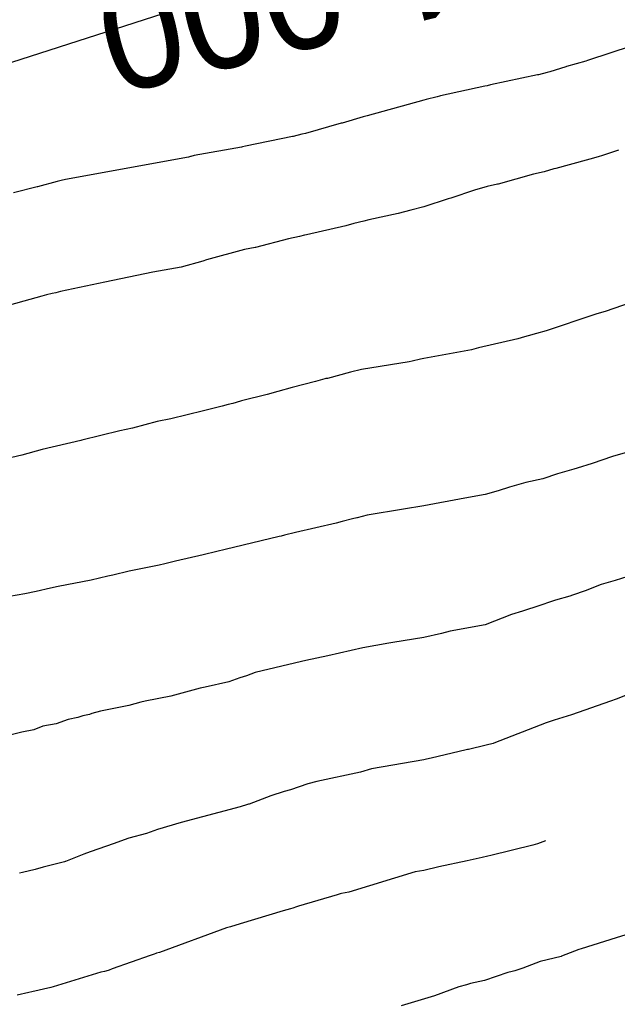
# Model space of a CAD drawing. Extents: x 158343 to 162498, y 431347 to 434500.
# Tile 205 of 220: x 159608 to 159618, y 434151 to 434167. Entities that reach past the tile are written whole.
import ezdxf

# ---------------------------------------------------------------- set-up
doc = ezdxf.new("R2010")
doc.units = 0
doc.header["$LTSCALE"] = 10
doc.header["$MEASUREMENT"] = 0
for name, color, linetype in [('000_arcering', 8, 'CONTINUOUS'), ('33_trappen en balustraden', 252, 'CONTINUOUS'), ('def. con-hoogtelijn (index)', 8, 'CONTINUOUS')]:
    doc.layers.add(name, color=color, linetype=linetype)
doc.styles.add('Style-WORKING', font='WORKING.shx')

# ---------------------------------------------------------------- blocks, each defined once
blk = doc.blocks.new('bestaande hoogtelijnen')
at = {"layer": 'def. con-hoogtelijn (index)'}
for p, q in [((-49.604, 100.488), (-50.303, 100.258)), ((-49.604, 100.488), (-50.303, 100.258)), ((-50.345, 100.244), (-50.66, 100.152)), ((-50.345, 100.244), (-50.66, 100.152)), ((-50.321, 100.252), (-50.345, 100.244)), ((-50.321, 100.252), (-50.345, 100.244)), ((-50.303, 100.258), (-50.321, 100.252)), ((-50.303, 100.258), (-50.321, 100.252)), ((-51.137, 100.016), (-51.904, 99.855)), ((-51.137, 100.016), (-51.904, 99.855)), ((-51.122, 100.021), (-51.137, 100.016)), ((-51.122, 100.021), (-51.137, 100.016)), ((-50.978, 100.055), (-51.122, 100.021)), ((-50.978, 100.055), (-51.122, 100.021)), ((-50.933, 100.067), (-50.978, 100.055)), ((-50.933, 100.067), (-50.978, 100.055)), ((-50.672, 100.149), (-50.933, 100.067)), ((-50.672, 100.149), (-50.933, 100.067)), ((-50.66, 100.152), (-50.672, 100.149)), ((-50.66, 100.152), (-50.672, 100.149)), ((-51.904, 99.855), (-51.957, 99.841)), ((-51.904, 99.855), (-51.957, 99.841)), ((-51.999, 99.831), (-52.719, 99.675)), ((-51.999, 99.831), (-52.719, 99.675)), ((-51.957, 99.841), (-51.999, 99.831)), ((-51.957, 99.841), (-51.999, 99.831)), ((-52.992, 99.602), (-53.92, 99.349)), ((-52.992, 99.602), (-53.92, 99.349)), ((-52.956, 99.614), (-52.992, 99.602)), ((-52.956, 99.614), (-52.992, 99.602)), ((-52.773, 99.657), (-52.956, 99.614)), ((-52.773, 99.657), (-52.956, 99.614)), ((-52.738, 99.669), (-52.773, 99.657)), ((-52.738, 99.669), (-52.773, 99.657)), ((-52.719, 99.675), (-52.738, 99.669)), ((-52.719, 99.675), (-52.738, 99.669)), ((-54.344, 99.228), (-54.926, 99.06)), ((-54.344, 99.228), (-54.926, 99.06)), ((-54.329, 99.231), (-54.344, 99.228)), ((-54.329, 99.231), (-54.344, 99.228)), ((-53.983, 99.335), (-54.329, 99.231)), ((-53.983, 99.335), (-54.329, 99.231)), ((-53.939, 99.344), (-53.983, 99.335)), ((-53.939, 99.344), (-53.983, 99.335)), ((-53.92, 99.349), (-53.939, 99.344)), ((-53.92, 99.349), (-53.939, 99.344)), ((-54.984, 99.047), (-55.13, 99.013)), ((-54.984, 99.047), (-55.13, 99.013)), ((-54.926, 99.06), (-54.984, 99.047)), ((-54.926, 99.06), (-54.984, 99.047)), ((-55.137, 99.012), (-55.907, 98.853)), ((-55.137, 99.012), (-55.907, 98.853)), ((-55.13, 99.013), (-55.137, 99.012)), ((-55.13, 99.013), (-55.137, 99.012)), ((-55.97, 98.837), (-56.745, 98.7)), ((-55.97, 98.837), (-56.745, 98.7)), ((-55.956, 98.84), (-55.97, 98.837)), ((-55.956, 98.84), (-55.97, 98.837)), ((-55.907, 98.853), (-55.956, 98.84)), ((-55.907, 98.853), (-55.956, 98.84)), ((-49.815, 98.787), (-50.073, 98.701)), ((-49.815, 98.787), (-50.073, 98.701)), ((-49.815, 98.787), (-50.073, 98.701)), ((-56.839, 98.674), (-58.849, 98.308)), ((-56.839, 98.674), (-58.849, 98.308)), ((-56.807, 98.683), (-56.839, 98.674)), ((-56.807, 98.683), (-56.839, 98.674)), ((-56.801, 98.685), (-56.807, 98.683)), ((-56.801, 98.685), (-56.807, 98.683)), ((-56.745, 98.7), (-56.801, 98.685)), ((-56.745, 98.7), (-56.801, 98.685)), ((-50.34, 98.623), (-50.834, 98.489)), ((-50.34, 98.623), (-50.834, 98.489)), ((-50.34, 98.623), (-50.834, 98.489)), ((-50.28, 98.641), (-50.34, 98.623)), ((-50.28, 98.641), (-50.34, 98.623)), ((-50.28, 98.641), (-50.34, 98.623)), ((-50.146, 98.68), (-50.28, 98.641)), ((-50.146, 98.68), (-50.28, 98.641)), ((-50.146, 98.68), (-50.28, 98.641)), ((-50.073, 98.701), (-50.146, 98.68)), ((-50.073, 98.701), (-50.146, 98.68)), ((-50.073, 98.701), (-50.146, 98.68)), ((-51.025, 98.433), (-51.202, 98.395)), ((-51.025, 98.433), (-51.202, 98.395)), ((-51.025, 98.433), (-51.202, 98.395)), ((-50.867, 98.481), (-51.025, 98.433)), ((-50.867, 98.481), (-51.025, 98.433)), ((-50.867, 98.481), (-51.025, 98.433)), ((-50.834, 98.489), (-50.867, 98.481)), ((-50.834, 98.489), (-50.867, 98.481)), ((-50.834, 98.489), (-50.867, 98.481)), ((-58.986, 98.279), (-59.307, 98.19)), ((-58.986, 98.279), (-59.307, 98.19)), ((-58.92, 98.293), (-58.986, 98.279)), ((-58.92, 98.293), (-58.986, 98.279)), ((-58.849, 98.308), (-58.92, 98.293)), ((-58.849, 98.308), (-58.92, 98.293)), ((-51.202, 98.395), (-51.78, 98.235)), ((-51.202, 98.395), (-51.78, 98.235)), ((-51.202, 98.395), (-51.78, 98.235)), ((-59.312, 98.189), (-59.698, 98.092)), ((-59.312, 98.189), (-59.698, 98.092)), ((-59.307, 98.19), (-59.312, 98.189)), ((-59.307, 98.19), (-59.312, 98.189)), ((-52.164, 98.136), (-52.551, 98.006)), ((-52.164, 98.136), (-52.551, 98.006)), ((-52.164, 98.136), (-52.551, 98.006)), ((-51.956, 98.197), (-52.164, 98.136)), ((-51.956, 98.197), (-52.164, 98.136)), ((-51.956, 98.197), (-52.164, 98.136)), ((-51.789, 98.233), (-51.956, 98.197)), ((-51.789, 98.233), (-51.956, 98.197)), ((-51.789, 98.233), (-51.956, 98.197)), ((-51.78, 98.235), (-51.789, 98.233)), ((-51.78, 98.235), (-51.789, 98.233)), ((-51.78, 98.235), (-51.789, 98.233)), ((-52.593, 97.996), (-52.992, 97.865)), ((-52.593, 97.996), (-52.992, 97.865)), ((-52.593, 97.996), (-52.992, 97.865)), ((-52.551, 98.006), (-52.593, 97.996)), ((-52.551, 98.006), (-52.593, 97.996)), ((-52.551, 98.006), (-52.593, 97.996)), ((-53.206, 97.807), (-53.41, 97.755)), ((-53.206, 97.807), (-53.41, 97.755)), ((-53.206, 97.807), (-53.41, 97.755)), ((-52.992, 97.865), (-53.206, 97.807)), ((-52.992, 97.865), (-53.206, 97.807)), ((-52.992, 97.865), (-53.206, 97.807)), ((-53.971, 97.628), (-54.134, 97.589)), ((-53.971, 97.628), (-54.134, 97.589)), ((-53.971, 97.628), (-54.134, 97.589)), ((-53.891, 97.652), (-53.971, 97.628)), ((-53.891, 97.652), (-53.971, 97.628)), ((-53.891, 97.652), (-53.971, 97.628)), ((-53.41, 97.755), (-53.891, 97.652)), ((-53.41, 97.755), (-53.891, 97.652)), ((-53.41, 97.755), (-53.891, 97.652)), ((-54.268, 97.55), (-54.91, 97.407)), ((-54.268, 97.55), (-54.91, 97.407)), ((-54.268, 97.55), (-54.91, 97.407)), ((-54.134, 97.589), (-54.268, 97.55)), ((-54.134, 97.589), (-54.268, 97.55)), ((-54.134, 97.589), (-54.268, 97.55)), ((-55.203, 97.343), (-55.743, 97.198)), ((-55.203, 97.343), (-55.743, 97.198)), ((-55.203, 97.343), (-55.743, 97.198)), ((-55.025, 97.38), (-55.203, 97.343)), ((-55.025, 97.38), (-55.203, 97.343)), ((-55.025, 97.38), (-55.203, 97.343)), ((-54.944, 97.399), (-55.025, 97.38)), ((-54.944, 97.399), (-55.025, 97.38)), ((-54.944, 97.399), (-55.025, 97.38)), ((-54.91, 97.407), (-54.944, 97.399)), ((-54.91, 97.407), (-54.944, 97.399)), ((-54.91, 97.407), (-54.944, 97.399)), ((-55.925, 97.166), (-56.541, 96.996)), ((-55.925, 97.166), (-56.541, 96.996)), ((-55.925, 97.166), (-56.541, 96.996)), ((-55.746, 97.197), (-55.925, 97.166)), ((-55.746, 97.197), (-55.925, 97.166)), ((-55.746, 97.197), (-55.925, 97.166)), ((-55.743, 97.198), (-55.746, 97.197)), ((-55.743, 97.198), (-55.746, 97.197)), ((-55.743, 97.198), (-55.746, 97.197)), ((-56.605, 96.977), (-56.957, 96.878)), ((-56.605, 96.977), (-56.957, 96.878)), ((-56.605, 96.977), (-56.957, 96.878)), ((-56.541, 96.996), (-56.605, 96.977)), ((-56.541, 96.996), (-56.605, 96.977)), ((-56.541, 96.996), (-56.605, 96.977)), ((-57.42, 96.794), (-58.206, 96.634)), ((-57.42, 96.794), (-58.206, 96.634)), ((-57.42, 96.794), (-58.206, 96.634)), ((-56.957, 96.878), (-57.42, 96.794)), ((-56.957, 96.878), (-57.42, 96.794)), ((-56.957, 96.878), (-57.42, 96.794)), ((-58.206, 96.634), (-58.931, 96.481)), ((-58.206, 96.634), (-58.931, 96.481)), ((-58.206, 96.634), (-58.931, 96.481)), ((-58.931, 96.481), (-59.005, 96.46)), ((-58.931, 96.481), (-59.005, 96.46)), ((-58.931, 96.481), (-59.005, 96.46)), ((-59.236, 96.402), (-60.41, 96.079)), ((-59.236, 96.402), (-60.41, 96.079)), ((-59.236, 96.402), (-60.41, 96.079)), ((-59.155, 96.424), (-59.236, 96.402)), ((-59.155, 96.424), (-59.236, 96.402)), ((-59.155, 96.424), (-59.236, 96.402)), ((-59.066, 96.446), (-59.155, 96.424)), ((-59.066, 96.446), (-59.155, 96.424)), ((-59.066, 96.446), (-59.155, 96.424)), ((-59.005, 96.46), (-59.066, 96.446)), ((-59.005, 96.46), (-59.066, 96.446)), ((-59.005, 96.46), (-59.066, 96.446)), ((-49.252, 96.426), (-50.03, 96.152)), ((-49.252, 96.426), (-50.03, 96.152)), ((-50.03, 96.152), (-50.169, 96.114)), ((-50.03, 96.152), (-50.169, 96.114)), ((-50.214, 96.101), (-50.992, 95.838)), ((-50.214, 96.101), (-50.992, 95.838)), ((-50.169, 96.114), (-50.214, 96.101)), ((-50.169, 96.114), (-50.214, 96.101)), ((-50.992, 95.838), (-51.155, 95.793)), ((-50.992, 95.838), (-51.155, 95.793)), ((-51.457, 95.706), (-52.101, 95.563)), ((-51.457, 95.706), (-52.101, 95.563)), ((-51.347, 95.742), (-51.457, 95.706)), ((-51.347, 95.742), (-51.457, 95.706)), ((-51.288, 95.759), (-51.347, 95.742)), ((-51.288, 95.759), (-51.347, 95.742)), ((-51.155, 95.793), (-51.288, 95.759)), ((-51.155, 95.793), (-51.288, 95.759)), ((-52.214, 95.526), (-52.992, 95.388)), ((-52.214, 95.526), (-52.992, 95.388)), ((-52.101, 95.563), (-52.214, 95.526)), ((-52.101, 95.563), (-52.214, 95.526)), ((-53.05, 95.373), (-53.186, 95.344)), ((-53.05, 95.373), (-53.186, 95.344)), ((-52.992, 95.388), (-53.05, 95.373)), ((-52.992, 95.388), (-53.05, 95.373)), ((-54.009, 95.205), (-54.191, 95.164)), ((-54.009, 95.205), (-54.191, 95.164)), ((-53.232, 95.333), (-54.009, 95.205)), ((-53.232, 95.333), (-54.009, 95.205)), ((-53.186, 95.344), (-53.232, 95.333)), ((-53.186, 95.344), (-53.232, 95.333)), ((-54.609, 95.052), (-54.762, 95.011)), ((-54.609, 95.052), (-54.762, 95.011)), ((-54.592, 95.057), (-54.609, 95.052)), ((-54.592, 95.057), (-54.609, 95.052)), ((-54.569, 95.062), (-54.592, 95.057)), ((-54.569, 95.062), (-54.592, 95.057)), ((-54.191, 95.164), (-54.569, 95.062)), ((-54.191, 95.164), (-54.569, 95.062)), ((-55.144, 94.912), (-55.376, 94.847)), ((-55.144, 94.912), (-55.376, 94.847)), ((-54.762, 95.011), (-55.144, 94.912)), ((-54.762, 95.011), (-55.144, 94.912)), ((-55.55, 94.799), (-55.972, 94.693)), ((-55.55, 94.799), (-55.972, 94.693)), ((-55.376, 94.847), (-55.55, 94.799)), ((-55.376, 94.847), (-55.55, 94.799)), ((-56.287, 94.607), (-56.594, 94.534)), ((-56.287, 94.607), (-56.594, 94.534)), ((-56.188, 94.635), (-56.287, 94.607)), ((-56.188, 94.635), (-56.287, 94.607)), ((-56.115, 94.654), (-56.188, 94.635)), ((-56.115, 94.654), (-56.188, 94.635)), ((-55.99, 94.687), (-56.115, 94.654)), ((-55.99, 94.687), (-56.115, 94.654)), ((-55.972, 94.693), (-55.99, 94.687)), ((-55.972, 94.693), (-55.99, 94.687)), ((-57.125, 94.401), (-57.347, 94.356)), ((-57.125, 94.401), (-57.347, 94.356)), ((-56.594, 94.534), (-57.125, 94.401)), ((-56.594, 94.534), (-57.125, 94.401)), ((-57.753, 94.25), (-57.958, 94.207)), ((-57.753, 94.25), (-57.958, 94.207)), ((-57.347, 94.356), (-57.753, 94.25)), ((-57.347, 94.356), (-57.753, 94.25)), ((-57.958, 94.207), (-58.582, 94.053)), ((-57.958, 94.207), (-58.582, 94.053)), ((-59.226, 93.899), (-59.558, 93.807)), ((-59.226, 93.899), (-59.558, 93.807)), ((-58.599, 94.049), (-59.226, 93.899)), ((-58.599, 94.049), (-59.226, 93.899)), ((-58.582, 94.053), (-58.599, 94.049)), ((-58.582, 94.053), (-58.599, 94.049)), ((-59.558, 93.807), (-60.102, 93.682)), ((-59.558, 93.807), (-60.102, 93.682)), ((-49.908, 93.785), (-50.241, 93.673)), ((-49.908, 93.785), (-50.241, 93.673)), ((-49.908, 93.785), (-50.241, 93.673)), ((-49.627, 93.869), (-49.908, 93.785)), ((-49.627, 93.869), (-49.908, 93.785)), ((-49.627, 93.869), (-49.908, 93.785)), ((-50.544, 93.581), (-50.808, 93.502)), ((-50.544, 93.581), (-50.808, 93.502)), ((-50.544, 93.581), (-50.808, 93.502)), ((-50.487, 93.595), (-50.544, 93.581)), ((-50.487, 93.595), (-50.544, 93.581)), ((-50.487, 93.595), (-50.544, 93.581)), ((-50.241, 93.673), (-50.487, 93.595)), ((-50.241, 93.673), (-50.487, 93.595)), ((-50.241, 93.673), (-50.487, 93.595)), ((-51.049, 93.423), (-51.325, 93.362)), ((-51.049, 93.423), (-51.325, 93.362)), ((-51.049, 93.423), (-51.325, 93.362)), ((-50.808, 93.502), (-51.049, 93.423)), ((-50.808, 93.502), (-51.049, 93.423)), ((-50.808, 93.502), (-51.049, 93.423)), ((-51.596, 93.285), (-51.779, 93.227)), ((-51.596, 93.285), (-51.779, 93.227)), ((-51.596, 93.285), (-51.779, 93.227)), ((-51.325, 93.362), (-51.596, 93.285)), ((-51.325, 93.362), (-51.596, 93.285)), ((-51.325, 93.362), (-51.596, 93.285)), ((-52.325, 93.105), (-52.992, 92.979)), ((-52.325, 93.105), (-52.992, 92.979)), ((-52.325, 93.105), (-52.992, 92.979)), ((-51.992, 93.164), (-52.325, 93.105)), ((-51.992, 93.164), (-52.325, 93.105)), ((-51.992, 93.164), (-52.325, 93.105)), ((-51.779, 93.227), (-51.992, 93.164)), ((-51.779, 93.227), (-51.992, 93.164)), ((-51.779, 93.227), (-51.992, 93.164)), ((-52.992, 92.979), (-53.325, 92.925)), ((-52.992, 92.979), (-53.325, 92.925)), ((-52.992, 92.979), (-53.325, 92.925)), ((-54.088, 92.782), (-54.161, 92.769)), ((-54.088, 92.782), (-54.161, 92.769)), ((-54.088, 92.782), (-54.161, 92.769)), ((-54.081, 92.784), (-54.088, 92.782)), ((-54.081, 92.784), (-54.088, 92.782)), ((-54.081, 92.784), (-54.088, 92.782)), ((-53.919, 92.828), (-54.081, 92.784)), ((-53.919, 92.828), (-54.081, 92.784)), ((-53.919, 92.828), (-54.081, 92.784)), ((-53.325, 92.925), (-53.919, 92.828)), ((-53.325, 92.925), (-53.919, 92.828)), ((-53.325, 92.925), (-53.919, 92.828)), ((-54.424, 92.699), (-55.091, 92.547)), ((-54.424, 92.699), (-55.091, 92.547)), ((-54.424, 92.699), (-55.091, 92.547)), ((-54.325, 92.726), (-54.424, 92.699)), ((-54.325, 92.726), (-54.424, 92.699)), ((-54.325, 92.726), (-54.424, 92.699)), ((-54.161, 92.769), (-54.325, 92.726)), ((-54.161, 92.769), (-54.325, 92.726)), ((-54.161, 92.769), (-54.325, 92.726)), ((-55.356, 92.479), (-56.241, 92.268)), ((-55.356, 92.479), (-56.241, 92.268)), ((-55.356, 92.479), (-56.241, 92.268)), ((-55.325, 92.487), (-55.356, 92.479)), ((-55.325, 92.487), (-55.356, 92.479)), ((-55.325, 92.487), (-55.356, 92.479)), ((-55.272, 92.501), (-55.325, 92.487)), ((-55.272, 92.501), (-55.325, 92.487)), ((-55.272, 92.501), (-55.325, 92.487)), ((-55.091, 92.547), (-55.272, 92.501)), ((-55.091, 92.547), (-55.272, 92.501)), ((-55.091, 92.547), (-55.272, 92.501)), ((-56.6, 92.18), (-57.049, 92.079)), ((-56.6, 92.18), (-57.049, 92.079)), ((-56.6, 92.18), (-57.049, 92.079)), ((-56.373, 92.237), (-56.6, 92.18)), ((-56.373, 92.237), (-56.6, 92.18)), ((-56.373, 92.237), (-56.6, 92.18)), ((-56.241, 92.268), (-56.373, 92.237)), ((-56.241, 92.268), (-56.373, 92.237)), ((-56.241, 92.268), (-56.373, 92.237)), ((-57.319, 92.013), (-57.806, 91.916)), ((-57.319, 92.013), (-57.806, 91.916)), ((-57.319, 92.013), (-57.806, 91.916)), ((-57.223, 92.033), (-57.319, 92.013)), ((-57.223, 92.033), (-57.319, 92.013)), ((-57.223, 92.033), (-57.319, 92.013)), ((-57.049, 92.079), (-57.223, 92.033)), ((-57.049, 92.079), (-57.223, 92.033)), ((-57.049, 92.079), (-57.223, 92.033)), ((-58.157, 91.833), (-58.426, 91.768)), ((-58.157, 91.833), (-58.426, 91.768)), ((-58.157, 91.833), (-58.426, 91.768)), ((-58.074, 91.85), (-58.157, 91.833)), ((-58.074, 91.85), (-58.157, 91.833)), ((-58.074, 91.85), (-58.157, 91.833)), ((-57.806, 91.916), (-58.074, 91.85)), ((-57.806, 91.916), (-58.074, 91.85)), ((-57.806, 91.916), (-58.074, 91.85)), ((-49.659, 91.828), (-49.869, 91.762)), ((-49.659, 91.828), (-49.869, 91.762)), ((-58.968, 91.662), (-59.092, 91.636)), ((-58.968, 91.662), (-59.092, 91.636)), ((-58.968, 91.662), (-59.092, 91.636)), ((-58.426, 91.768), (-58.968, 91.662)), ((-58.426, 91.768), (-58.968, 91.662)), ((-58.426, 91.768), (-58.968, 91.662)), ((-50.096, 91.694), (-50.357, 91.59)), ((-50.096, 91.694), (-50.357, 91.59)), ((-49.869, 91.762), (-50.096, 91.694)), ((-49.869, 91.762), (-50.096, 91.694)), ((-59.512, 91.546), (-59.761, 91.501)), ((-59.512, 91.546), (-59.761, 91.501)), ((-59.512, 91.546), (-59.761, 91.501)), ((-59.325, 91.582), (-59.512, 91.546)), ((-59.325, 91.582), (-59.512, 91.546)), ((-59.325, 91.582), (-59.512, 91.546)), ((-59.092, 91.636), (-59.325, 91.582)), ((-59.092, 91.636), (-59.325, 91.582)), ((-59.092, 91.636), (-59.325, 91.582)), ((-50.61, 91.506), (-50.842, 91.44)), ((-50.61, 91.506), (-50.842, 91.44)), ((-50.563, 91.523), (-50.61, 91.506)), ((-50.563, 91.523), (-50.61, 91.506)), ((-50.357, 91.59), (-50.563, 91.523)), ((-50.357, 91.59), (-50.563, 91.523)), ((-51.161, 91.331), (-51.318, 91.281)), ((-51.161, 91.331), (-51.318, 91.281)), ((-50.842, 91.44), (-51.161, 91.331)), ((-50.842, 91.44), (-51.161, 91.331)), ((-51.563, 91.204), (-51.992, 91.039)), ((-51.563, 91.204), (-51.992, 91.039)), ((-51.381, 91.258), (-51.563, 91.204)), ((-51.381, 91.258), (-51.563, 91.204)), ((-51.318, 91.281), (-51.381, 91.258)), ((-51.318, 91.281), (-51.381, 91.258)), ((-51.992, 91.039), (-52.563, 90.932)), ((-51.992, 91.039), (-52.563, 90.932)), ((-52.706, 90.896), (-52.992, 90.829)), ((-52.706, 90.896), (-52.992, 90.829)), ((-52.563, 90.932), (-52.706, 90.896)), ((-52.563, 90.932), (-52.706, 90.896)), ((-53.563, 90.735), (-53.991, 90.66)), ((-53.563, 90.735), (-53.991, 90.66)), ((-53.501, 90.746), (-53.563, 90.735)), ((-53.501, 90.746), (-53.563, 90.735)), ((-52.992, 90.829), (-53.501, 90.746)), ((-52.992, 90.829), (-53.501, 90.746)), ((-54.563, 90.53), (-54.919, 90.456)), ((-54.563, 90.53), (-54.919, 90.456)), ((-53.991, 90.66), (-54.563, 90.53)), ((-53.991, 90.66), (-54.563, 90.53)), ((-54.992, 90.437), (-55.75, 90.256)), ((-54.992, 90.437), (-55.75, 90.256)), ((-54.919, 90.456), (-54.992, 90.437)), ((-54.919, 90.456), (-54.992, 90.437)), ((-55.892, 90.206), (-56.001, 90.171)), ((-55.892, 90.206), (-56.001, 90.171)), ((-55.75, 90.256), (-55.892, 90.206)), ((-55.75, 90.256), (-55.892, 90.206)), ((-56.179, 90.105), (-56.563, 90.018)), ((-56.179, 90.105), (-56.563, 90.018)), ((-56.001, 90.171), (-56.179, 90.105)), ((-56.001, 90.171), (-56.179, 90.105)), ((-56.646, 90.001), (-57.129, 89.87)), ((-56.646, 90.001), (-57.129, 89.87)), ((-56.563, 90.018), (-56.646, 90.001)), ((-56.563, 90.018), (-56.646, 90.001)), ((-49.327, 90.03), (-49.849, 89.821)), ((-49.327, 90.03), (-49.849, 89.821)), ((-49.327, 90.03), (-49.849, 89.821)), ((-57.618, 89.772), (-57.81, 89.718)), ((-57.618, 89.772), (-57.81, 89.718)), ((-57.546, 89.788), (-57.618, 89.772)), ((-57.546, 89.788), (-57.618, 89.772)), ((-57.129, 89.87), (-57.546, 89.788)), ((-57.129, 89.87), (-57.546, 89.788)), ((-49.942, 89.788), (-50.58, 89.569)), ((-49.942, 89.788), (-50.58, 89.569)), ((-49.942, 89.788), (-50.58, 89.569)), ((-49.849, 89.821), (-49.942, 89.788)), ((-49.849, 89.821), (-49.942, 89.788)), ((-49.849, 89.821), (-49.942, 89.788)), ((-58.457, 89.575), (-58.563, 89.552)), ((-58.457, 89.575), (-58.563, 89.552)), ((-58.418, 89.588), (-58.457, 89.575)), ((-58.418, 89.588), (-58.457, 89.575)), ((-58.275, 89.626), (-58.418, 89.588)), ((-58.275, 89.626), (-58.418, 89.588)), ((-57.81, 89.718), (-58.275, 89.626)), ((-57.81, 89.718), (-58.275, 89.626)), ((-50.58, 89.569), (-50.866, 89.481)), ((-50.58, 89.569), (-50.866, 89.481)), ((-50.58, 89.569), (-50.866, 89.481)), ((-59.001, 89.423), (-59.215, 89.385)), ((-59.001, 89.423), (-59.215, 89.385)), ((-58.805, 89.491), (-59.001, 89.423)), ((-58.805, 89.491), (-59.001, 89.423)), ((-58.646, 89.522), (-58.805, 89.491)), ((-58.646, 89.522), (-58.805, 89.491)), ((-58.563, 89.552), (-58.646, 89.522)), ((-58.563, 89.552), (-58.646, 89.522)), ((-50.992, 89.435), (-51.849, 89.105)), ((-50.992, 89.435), (-51.849, 89.105)), ((-50.992, 89.435), (-51.849, 89.105)), ((-50.866, 89.481), (-50.992, 89.435)), ((-50.866, 89.481), (-50.992, 89.435)), ((-50.866, 89.481), (-50.992, 89.435)), ((-59.563, 89.285), (-59.737, 89.241)), ((-59.563, 89.285), (-59.737, 89.241)), ((-59.365, 89.324), (-59.563, 89.285)), ((-59.365, 89.324), (-59.563, 89.285)), ((-59.215, 89.385), (-59.365, 89.324)), ((-59.215, 89.385), (-59.365, 89.324)), ((-51.862, 89.102), (-51.977, 89.074)), ((-51.862, 89.102), (-51.977, 89.074)), ((-51.862, 89.102), (-51.977, 89.074)), ((-51.849, 89.105), (-51.862, 89.102)), ((-51.849, 89.105), (-51.862, 89.102)), ((-51.849, 89.105), (-51.862, 89.102)), ((-52.302, 88.994), (-52.874, 88.859)), ((-52.302, 88.994), (-52.874, 88.859)), ((-52.302, 88.994), (-52.874, 88.859)), ((-52.277, 88.999), (-52.302, 88.994)), ((-52.277, 88.999), (-52.302, 88.994)), ((-52.277, 88.999), (-52.302, 88.994)), ((-52.262, 89.003), (-52.277, 88.999)), ((-52.262, 89.003), (-52.277, 88.999)), ((-52.262, 89.003), (-52.277, 88.999)), ((-51.977, 89.074), (-52.262, 89.003)), ((-51.977, 89.074), (-52.262, 89.003)), ((-51.977, 89.074), (-52.262, 89.003)), ((-52.992, 88.833), (-53.848, 88.683)), ((-52.992, 88.833), (-53.848, 88.683)), ((-52.992, 88.833), (-53.848, 88.683)), ((-52.951, 88.843), (-52.992, 88.833)), ((-52.951, 88.843), (-52.992, 88.833)), ((-52.951, 88.843), (-52.992, 88.833)), ((-52.874, 88.859), (-52.951, 88.843)), ((-52.874, 88.859), (-52.951, 88.843)), ((-52.874, 88.859), (-52.951, 88.843)), ((-54.029, 88.629), (-54.74, 88.481)), ((-54.029, 88.629), (-54.74, 88.481)), ((-54.029, 88.629), (-54.74, 88.481)), ((-53.848, 88.683), (-54.029, 88.629)), ((-53.848, 88.683), (-54.029, 88.629)), ((-53.848, 88.683), (-54.029, 88.629)), ((-54.887, 88.443), (-55.171, 88.344)), ((-54.887, 88.443), (-55.171, 88.344)), ((-54.887, 88.443), (-55.171, 88.344)), ((-54.74, 88.481), (-54.887, 88.443)), ((-54.74, 88.481), (-54.887, 88.443)), ((-54.74, 88.481), (-54.887, 88.443)), ((-55.276, 88.313), (-55.493, 88.242)), ((-55.276, 88.313), (-55.493, 88.242)), ((-55.276, 88.313), (-55.493, 88.242)), ((-55.171, 88.344), (-55.276, 88.313)), ((-55.171, 88.344), (-55.276, 88.313)), ((-55.171, 88.344), (-55.276, 88.313)), ((-55.849, 88.11), (-55.855, 88.109)), ((-55.849, 88.11), (-55.855, 88.109)), ((-55.849, 88.11), (-55.855, 88.109)), ((-55.493, 88.242), (-55.849, 88.11)), ((-55.493, 88.242), (-55.849, 88.11)), ((-55.493, 88.242), (-55.849, 88.11)), ((-55.992, 88.067), (-56.958, 87.807)), ((-55.992, 88.067), (-56.958, 87.807)), ((-55.992, 88.067), (-56.958, 87.807)), ((-55.875, 88.103), (-55.992, 88.067)), ((-55.875, 88.103), (-55.992, 88.067)), ((-55.875, 88.103), (-55.992, 88.067)), ((-55.855, 88.109), (-55.875, 88.103)), ((-55.855, 88.109), (-55.875, 88.103)), ((-55.855, 88.109), (-55.875, 88.103)), ((-56.958, 87.807), (-57.342, 87.697)), ((-56.958, 87.807), (-57.342, 87.697)), ((-56.958, 87.807), (-57.342, 87.697)), ((-57.525, 87.63), (-57.811, 87.552)), ((-57.525, 87.63), (-57.811, 87.552)), ((-57.525, 87.63), (-57.811, 87.552)), ((-57.342, 87.697), (-57.525, 87.63)), ((-57.342, 87.697), (-57.525, 87.63)), ((-57.342, 87.697), (-57.525, 87.63)), ((-57.889, 87.526), (-58.053, 87.465)), ((-57.889, 87.526), (-58.053, 87.465)), ((-57.889, 87.526), (-58.053, 87.465)), ((-57.811, 87.552), (-57.889, 87.526)), ((-57.811, 87.552), (-57.889, 87.526)), ((-57.811, 87.552), (-57.889, 87.526)), ((-51.004, 87.511), (-51.135, 87.46)), ((-51.004, 87.511), (-51.135, 87.46)), ((-58.445, 87.329), (-58.548, 87.293)), ((-58.445, 87.329), (-58.548, 87.293)), ((-58.445, 87.329), (-58.548, 87.293)), ((-58.053, 87.465), (-58.445, 87.329)), ((-58.053, 87.465), (-58.445, 87.329)), ((-58.053, 87.465), (-58.445, 87.329)), ((-51.211, 87.44), (-51.901, 87.273)), ((-51.211, 87.44), (-51.901, 87.273)), ((-51.135, 87.46), (-51.211, 87.44)), ((-51.135, 87.46), (-51.211, 87.44)), ((-58.862, 87.169), (-59.21, 87.081)), ((-58.862, 87.169), (-59.21, 87.081)), ((-58.862, 87.169), (-59.21, 87.081)), ((-58.852, 87.172), (-58.862, 87.169)), ((-58.852, 87.172), (-58.862, 87.169)), ((-58.852, 87.172), (-58.862, 87.169)), ((-58.849, 87.172), (-58.852, 87.172)), ((-58.849, 87.172), (-58.852, 87.172)), ((-58.849, 87.172), (-58.852, 87.172)), ((-58.548, 87.293), (-58.849, 87.172)), ((-58.548, 87.293), (-58.849, 87.172)), ((-58.548, 87.293), (-58.849, 87.172)), ((-52.283, 87.181), (-52.746, 87.084)), ((-52.283, 87.181), (-52.746, 87.084)), ((-52.188, 87.204), (-52.283, 87.181)), ((-52.188, 87.204), (-52.283, 87.181)), ((-52.039, 87.238), (-52.188, 87.204)), ((-52.039, 87.238), (-52.188, 87.204)), ((-51.949, 87.261), (-52.039, 87.238)), ((-51.949, 87.261), (-52.039, 87.238)), ((-51.901, 87.273), (-51.949, 87.261)), ((-51.901, 87.273), (-51.949, 87.261)), ((-59.549, 86.993), (-59.601, 86.981)), ((-59.549, 86.993), (-59.601, 86.981)), ((-59.549, 86.993), (-59.601, 86.981)), ((-59.34, 87.041), (-59.549, 86.993)), ((-59.34, 87.041), (-59.549, 86.993)), ((-59.34, 87.041), (-59.549, 86.993)), ((-59.21, 87.081), (-59.34, 87.041)), ((-59.21, 87.081), (-59.34, 87.041)), ((-59.21, 87.081), (-59.34, 87.041)), ((-53.135, 87.001), (-54.218, 86.674)), ((-53.135, 87.001), (-54.218, 86.674)), ((-52.992, 87.026), (-53.135, 87.001)), ((-52.992, 87.026), (-53.135, 87.001)), ((-52.746, 87.084), (-52.992, 87.026)), ((-52.746, 87.084), (-52.992, 87.026)), ((-54.218, 86.674), (-54.337, 86.649)), ((-54.218, 86.674), (-54.337, 86.649)), ((-54.409, 86.626), (-55.039, 86.445)), ((-54.409, 86.626), (-55.039, 86.445)), ((-54.361, 86.643), (-54.409, 86.626)), ((-54.361, 86.643), (-54.409, 86.626)), ((-54.337, 86.649), (-54.361, 86.643)), ((-54.337, 86.649), (-54.361, 86.643)), ((-55.291, 86.366), (-55.992, 86.152)), ((-55.291, 86.366), (-55.992, 86.152)), ((-55.169, 86.4), (-55.291, 86.366)), ((-55.169, 86.4), (-55.291, 86.366)), ((-55.135, 86.411), (-55.169, 86.4)), ((-55.135, 86.411), (-55.169, 86.4)), ((-55.075, 86.433), (-55.135, 86.411)), ((-55.075, 86.433), (-55.135, 86.411)), ((-55.039, 86.445), (-55.075, 86.433)), ((-55.039, 86.445), (-55.075, 86.433)), ((-48.996, 86.19), (-49.853, 85.924)), ((-48.996, 86.19), (-49.853, 85.924)), ((-48.996, 86.19), (-49.853, 85.924)), ((-56.217, 86.09), (-57.313, 85.686)), ((-56.217, 86.09), (-57.313, 85.686)), ((-56.153, 86.108), (-56.217, 86.09)), ((-56.153, 86.108), (-56.217, 86.09)), ((-55.992, 86.152), (-56.153, 86.108)), ((-55.992, 86.152), (-56.153, 86.108)), ((-49.853, 85.924), (-50.42, 85.747)), ((-49.853, 85.924), (-50.42, 85.747)), ((-49.853, 85.924), (-50.42, 85.747)), ((-50.459, 85.737), (-50.742, 85.626)), ((-50.459, 85.737), (-50.742, 85.626)), ((-50.459, 85.737), (-50.742, 85.626)), ((-50.42, 85.747), (-50.459, 85.737)), ((-50.42, 85.747), (-50.459, 85.737)), ((-50.42, 85.747), (-50.459, 85.737)), ((-57.466, 85.636), (-58.085, 85.419)), ((-57.466, 85.636), (-58.085, 85.419)), ((-57.401, 85.659), (-57.466, 85.636)), ((-57.401, 85.659), (-57.466, 85.636)), ((-57.374, 85.669), (-57.401, 85.659)), ((-57.374, 85.669), (-57.401, 85.659)), ((-57.361, 85.673), (-57.374, 85.669)), ((-57.361, 85.673), (-57.374, 85.669)), ((-57.313, 85.686), (-57.361, 85.673)), ((-57.313, 85.686), (-57.361, 85.673)), ((-51.095, 85.539), (-51.375, 85.433)), ((-51.095, 85.539), (-51.375, 85.433)), ((-51.095, 85.539), (-51.375, 85.433)), ((-50.75, 85.623), (-51.095, 85.539)), ((-50.75, 85.623), (-51.095, 85.539)), ((-50.75, 85.623), (-51.095, 85.539)), ((-50.742, 85.626), (-50.75, 85.623)), ((-50.742, 85.626), (-50.75, 85.623)), ((-50.742, 85.626), (-50.75, 85.623)), ((-58.21, 85.377), (-58.268, 85.363)), ((-58.21, 85.377), (-58.268, 85.363)), ((-58.151, 85.394), (-58.21, 85.377)), ((-58.151, 85.394), (-58.21, 85.377)), ((-58.135, 85.399), (-58.151, 85.394)), ((-58.135, 85.399), (-58.151, 85.394)), ((-58.085, 85.419), (-58.135, 85.399)), ((-58.085, 85.419), (-58.135, 85.399)), ((-51.504, 85.388), (-51.549, 85.376)), ((-51.504, 85.388), (-51.549, 85.376)), ((-51.504, 85.388), (-51.549, 85.376)), ((-51.375, 85.433), (-51.504, 85.388)), ((-51.375, 85.433), (-51.504, 85.388)), ((-51.375, 85.433), (-51.504, 85.388)), ((-58.268, 85.363), (-59.05, 85.124)), ((-58.268, 85.363), (-59.05, 85.124)), ((-52, 85.23), (-52.232, 85.182)), ((-52, 85.23), (-52.232, 85.182)), ((-52, 85.23), (-52.232, 85.182)), ((-51.623, 85.359), (-52, 85.23)), ((-51.623, 85.359), (-52, 85.23)), ((-51.623, 85.359), (-52, 85.23)), ((-51.549, 85.376), (-51.623, 85.359)), ((-51.549, 85.376), (-51.623, 85.359)), ((-51.549, 85.376), (-51.623, 85.359)), ((-59.085, 85.116), (-59.396, 85.043)), ((-59.085, 85.116), (-59.396, 85.043)), ((-59.05, 85.124), (-59.085, 85.116)), ((-59.05, 85.124), (-59.085, 85.116)), ((-52.42, 85.127), (-52.821, 84.981)), ((-52.42, 85.127), (-52.821, 84.981)), ((-52.42, 85.127), (-52.821, 84.981)), ((-52.298, 85.157), (-52.42, 85.127)), ((-52.298, 85.157), (-52.42, 85.127)), ((-52.298, 85.157), (-52.42, 85.127)), ((-52.232, 85.182), (-52.298, 85.157)), ((-52.232, 85.182), (-52.298, 85.157)), ((-52.232, 85.182), (-52.298, 85.157)), ((-59.446, 85.031), (-59.638, 84.988)), ((-59.446, 85.031), (-59.638, 84.988)), ((-59.396, 85.043), (-59.446, 85.031)), ((-59.396, 85.043), (-59.446, 85.031)), ((-52.821, 84.981), (-53.362, 84.818)), ((-52.821, 84.981), (-53.362, 84.818)), ((-52.821, 84.981), (-53.362, 84.818))]:
    blk.add_line(p, q, dxfattribs=at)
at = {"layer": 'def. con-hoogtelijn (index)', "style": 'Style-WORKING'}
blk.add_text('11.000', height=1.8, rotation=193.5662, dxfattribs=at).set_placement((-51.313, 103.16))
blk.add_text('11.000', height=1.8, rotation=193.5662, dxfattribs=at).set_placement((-51.313, 103.16))
blk.add_text('11.000', height=1.8, rotation=193.5662, dxfattribs=at).set_placement((-51.313, 103.16))

msp = doc.modelspace()

# ---------------------------------------------------------------- linework, layer by layer
at = {"layer": '33_trappen en balustraden', "flags": 128}
msp.add_lwpolyline([(159519.236, 434129.18), (159522.87, 434133.11), (159525.93, 434135.48), (159532.59, 434139.32), (159539.07, 434143.37), (159545.04, 434146.49), (159551.34, 434148.68), (159557.37, 434150.69), (159568.56, 434154.08), (159582.21, 434158.4), (159595.05, 434162.9), (159606.84, 434166.26), (159617.19, 434169.59), (159626.07, 434172.56)], dxfattribs=at)

# ---------------------------------------------------------------- block references
at = {"layer": '000_arcering'}
msp.add_blockref('bestaande hoogtelijnen', (159667.804, 434066.432), dxfattribs=at)

doc.saveas('drawing.dxf')
